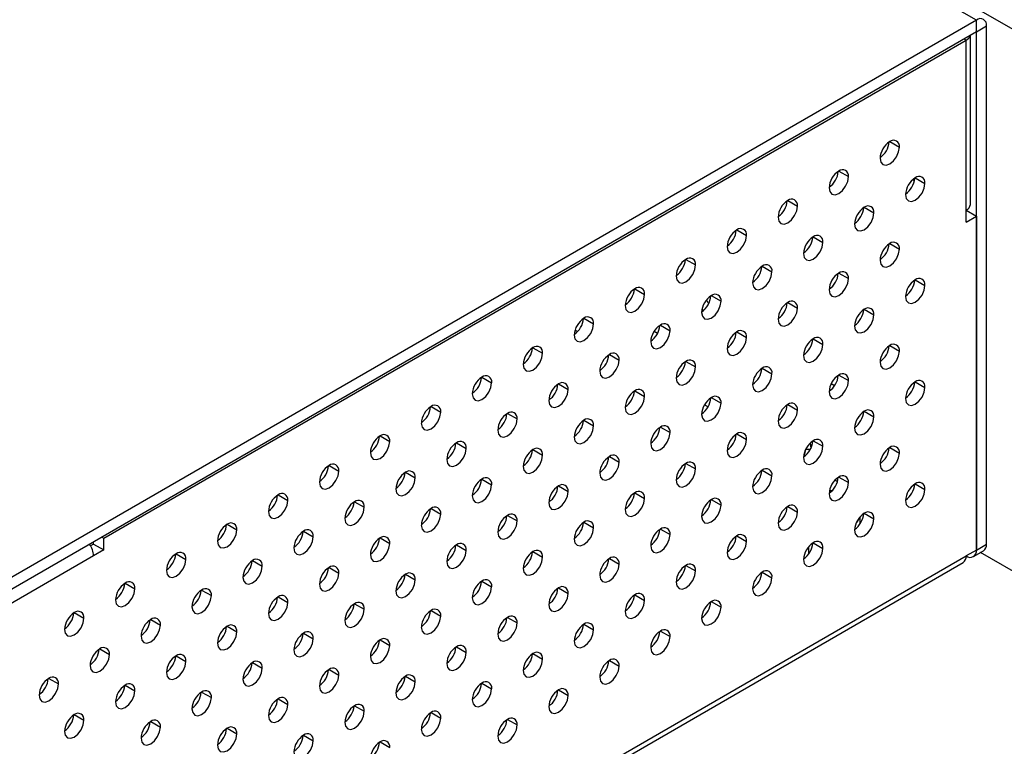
# Model space of a CAD drawing. Header units: millimetres. Extents: x 0 to 559, y 0 to 432.
# Tile 6 of 9: x 436 to 505, y 242 to 293. Entities that reach past the tile are written whole.
import ezdxf

# ---------------------------------------------------------------- set-up
doc = ezdxf.new("R2010")
doc.units = ezdxf.units.MM
doc.header["$LTSCALE"] = 2

msp = doc.modelspace()

# ---------------------------------------------------------------- linework, layer by layer
for p, q in [((502.631, 292.514), (403, 350.03)), ((481.418, 305.577), (525.966, 279.86)), ((502.631, 292.514), (434.749, 253.327)), ((502.631, 291.698), (502.631, 292.514)), ((502.631, 291.698), (434.749, 252.511)), ((502.631, 291.698), (502.632, 291.698)), ((502.632, 291.698), (503.338, 292.106)), ((502.632, 255.77), (502.632, 291.698)), ((503.338, 256.178), (503.338, 292.106)), ((442.103, 256.592), (501.924, 291.126)), ((501.782, 291.208), (501.924, 291.126)), ((501.924, 279.327), (501.924, 291.126)), ((502.217, 279.735), (502.217, 291.459)), ((496.621, 284.089), (497.292, 283.701)), ((493.085, 282.048), (493.757, 281.66)), ((498.23, 281.46), (498.335, 281.4)), ((498.388, 281.573), (499.06, 281.186)), ((489.55, 280.007), (490.221, 279.619)), ((494.853, 279.532), (495.525, 279.145)), ((501.924, 278.511), (501.924, 279.327)), ((501.924, 279.326), (501.925, 279.327)), ((501.924, 278.511), (502.631, 278.919)), ((501.925, 279.327), (502.631, 278.919)), ((502.631, 278.919), (502.631, 255.77)), ((486.014, 277.966), (486.686, 277.578)), ((491.317, 277.491), (491.989, 277.104)), ((496.621, 277.017), (497.292, 276.629)), ((482.478, 275.925), (483.15, 275.537)), ((487.782, 275.45), (488.454, 275.062)), ((493.085, 274.976), (493.757, 274.588)), ((498.388, 274.502), (499.06, 274.114)), ((478.943, 273.884), (479.615, 273.496)), ((484.246, 273.409), (484.918, 273.021)), ((478.374, 272.835), (478.285, 272.886)), ((489.55, 272.935), (490.221, 272.547)), ((475.407, 271.843), (476.079, 271.455)), ((483.584, 272.378), (483.634, 272.328)), ((483.707, 272.387), (483.608, 272.505)), ((494.853, 272.461), (495.525, 272.073)), ((480.711, 271.368), (481.383, 270.98)), ((474.792, 271.024), (474.971, 270.92)), ((474.972, 270.921), (474.793, 271.025)), ((480.512, 270.785), (480.271, 270.925)), ((486.014, 270.894), (486.686, 270.506)), ((471.872, 269.801), (472.544, 269.414)), ((491.317, 270.42), (491.989, 270.032)), ((496.621, 269.946), (497.292, 269.558)), ((477.175, 269.327), (477.847, 268.939)), ((482.478, 268.853), (483.15, 268.465)), ((468.336, 267.76), (469.008, 267.373)), ((487.782, 268.379), (488.454, 267.991)), ((493.046, 267.835), (493.01, 267.856)), ((493.085, 267.905), (493.757, 267.517)), ((473.64, 267.286), (474.311, 266.898)), ((492.793, 267.166), (492.557, 267.302)), ((498.388, 267.431), (499.06, 267.043)), ((478.943, 266.812), (479.615, 266.424)), ((464.801, 265.719), (465.473, 265.332)), ((483.773, 265.839), (484.017, 265.699)), ((484.017, 265.7), (483.774, 265.84)), ((484.246, 266.338), (484.918, 265.95)), ((489.55, 265.864), (490.221, 265.476)), ((470.104, 265.245), (470.776, 264.857)), ((494.853, 265.389), (495.525, 265.002)), ((475.407, 264.771), (476.079, 264.383)), ((461.265, 263.678), (461.937, 263.291)), ((480.711, 264.297), (481.383, 263.909)), ((486.014, 263.823), (486.686, 263.435)), ((466.569, 263.204), (467.24, 262.816)), ((491.317, 263.348), (491.989, 262.961)), ((471.872, 262.73), (472.544, 262.342)), ((490.801, 262.771), (491.121, 262.771)), ((496.621, 262.874), (497.292, 262.486)), ((457.73, 261.637), (458.402, 261.25)), ((477.175, 262.256), (477.847, 261.868)), ((482.478, 261.782), (483.15, 261.394)), ((463.033, 261.163), (463.705, 260.775)), ((487.782, 261.307), (488.454, 260.92)), ((468.336, 260.689), (469.008, 260.301)), ((492.996, 260.516), (492.82, 260.618)), ((492.82, 260.617), (492.996, 260.515)), ((493.085, 260.833), (493.757, 260.445)), ((498.388, 260.359), (499.06, 259.971)), ((454.194, 259.596), (454.866, 259.209)), ((473.64, 260.215), (474.311, 259.827)), ((478.943, 259.741), (479.615, 259.353)), ((459.497, 259.122), (460.169, 258.734)), ((484.246, 259.266), (484.918, 258.879)), ((464.801, 258.648), (465.473, 258.26)), ((489.55, 258.792), (490.221, 258.404)), ((494.853, 258.318), (495.525, 257.93)), ((450.659, 257.555), (451.331, 257.168)), ((470.104, 258.174), (470.776, 257.786)), ((475.407, 257.7), (476.079, 257.312)), ((494.57, 257.593), (494.57, 258.083)), ((455.962, 257.081), (456.634, 256.693)), ((480.711, 257.225), (481.383, 256.838)), ((441.396, 256.183), (441.189, 256.064)), ((441.396, 256.183), (441.396, 256.348)), ((441.396, 256.183), (442.103, 255.776)), ((441.961, 256.674), (442.103, 256.592)), ((442.103, 255.776), (442.103, 256.592)), ((461.265, 256.607), (461.937, 256.219)), ((466.569, 256.133), (467.24, 255.745)), ((486.014, 256.751), (486.686, 256.363)), ((491.317, 256.277), (491.989, 255.889)), ((502.632, 255.77), (503.338, 256.178)), ((442.103, 255.776), (441.396, 255.367)), ((447.123, 255.514), (447.795, 255.126)), ((471.872, 255.659), (472.544, 255.271)), ((490.985, 255.984), (490.985, 255.481)), ((502.631, 255.77), (501.924, 255.362)), ((502.425, 255.312), (503.131, 255.72)), ((525.966, 242.299), (502.924, 255.601)), ((433.835, 215.716), (501.717, 254.904)), ((441.396, 255.367), (434.042, 251.122)), ((434.042, 216.174), (501.924, 255.362)), ((452.426, 255.04), (453.098, 254.652)), ((477.175, 255.184), (477.847, 254.797)), ((501.925, 255.362), (501.925, 255.362)), ((457.73, 254.566), (458.402, 254.178)), ((463.033, 254.092), (463.705, 253.704)), ((482.478, 254.71), (483.15, 254.322)), ((487.782, 254.236), (488.454, 253.848)), ((443.588, 253.473), (444.259, 253.085)), ((468.336, 253.618), (469.008, 253.23)), ((448.891, 252.999), (449.563, 252.611)), ((473.64, 253.143), (474.311, 252.756)), ((454.194, 252.525), (454.866, 252.137)), ((459.497, 252.051), (460.169, 251.663)), ((478.943, 252.669), (479.615, 252.281)), ((484.246, 252.195), (484.918, 251.807)), ((440.052, 251.432), (440.724, 251.044)), ((464.801, 251.577), (465.473, 251.189)), ((445.355, 250.958), (446.027, 250.57)), ((470.104, 251.102), (470.776, 250.714)), ((450.659, 250.484), (451.331, 250.096)), ((455.962, 250.01), (456.634, 249.622)), ((475.407, 250.628), (476.079, 250.24)), ((480.711, 250.154), (481.383, 249.766)), ((461.265, 249.536), (461.937, 249.148)), ((441.82, 248.917), (442.492, 248.529)), ((466.569, 249.061), (467.24, 248.673)), ((447.123, 248.443), (447.795, 248.055)), ((452.426, 247.969), (453.098, 247.581)), ((471.872, 248.587), (472.544, 248.199)), ((477.175, 248.113), (477.847, 247.725)), ((457.73, 247.495), (458.402, 247.107)), ((438.284, 246.876), (438.956, 246.488)), ((463.033, 247.02), (463.705, 246.632)), ((443.588, 246.402), (444.259, 246.014)), ((448.891, 245.928), (449.563, 245.54)), ((468.336, 246.546), (469.008, 246.158)), ((473.64, 246.072), (474.311, 245.684)), ((454.194, 245.453), (454.866, 245.066)), ((459.497, 244.979), (460.169, 244.591)), ((440.052, 244.361), (440.724, 243.973)), ((445.355, 243.887), (446.027, 243.499)), ((464.801, 244.505), (465.473, 244.117)), ((470.104, 244.031), (470.776, 243.643)), ((450.659, 243.412), (451.331, 243.025)), ((455.962, 242.938), (456.634, 242.55)), ((461.265, 242.464), (461.937, 242.076))]:
    msp.add_line(p, q)
at = {"flags": 128}
for points in [[(495.949, 282.925), (496, 282.658), (496.146, 282.49), (496.364, 282.448), (496.621, 282.537), (496.878, 282.745), (497.096, 283.039), (497.241, 283.374), (497.292, 283.701)], [(492.413, 280.884), (492.465, 280.617), (492.61, 280.449), (492.828, 280.407), (493.085, 280.496), (493.342, 280.704), (493.56, 280.998), (493.706, 281.333), (493.757, 281.66)], [(497.717, 280.41), (497.768, 280.143), (497.913, 279.975), (498.131, 279.933), (498.388, 280.022), (498.646, 280.229), (498.863, 280.523), (499.009, 280.859), (499.06, 281.186)], [(488.878, 278.843), (488.929, 278.576), (489.075, 278.408), (489.293, 278.366), (489.55, 278.455), (489.807, 278.663), (490.025, 278.957), (490.17, 279.292), (490.221, 279.619)], [(494.181, 278.369), (494.232, 278.102), (494.378, 277.934), (494.596, 277.892), (494.853, 277.981), (495.11, 278.188), (495.328, 278.482), (495.474, 278.818), (495.525, 279.145)], [(485.342, 276.802), (485.393, 276.535), (485.539, 276.367), (485.757, 276.325), (486.014, 276.414), (486.271, 276.622), (486.489, 276.916), (486.635, 277.251), (486.686, 277.578)], [(490.646, 276.328), (490.697, 276.061), (490.842, 275.893), (491.06, 275.851), (491.317, 275.94), (491.574, 276.147), (491.792, 276.441), (491.938, 276.777), (491.989, 277.104)], [(495.949, 275.854), (496, 275.586), (496.146, 275.419), (496.364, 275.376), (496.621, 275.466), (496.878, 275.673), (497.096, 275.967), (497.241, 276.303), (497.292, 276.629)], [(481.807, 274.761), (481.858, 274.494), (482.004, 274.326), (482.221, 274.284), (482.479, 274.373), (482.736, 274.581), (482.954, 274.875), (483.099, 275.21), (483.15, 275.537)], [(487.11, 274.287), (487.161, 274.02), (487.307, 273.852), (487.525, 273.81), (487.782, 273.899), (488.039, 274.106), (488.257, 274.4), (488.402, 274.736), (488.454, 275.062)], [(492.413, 273.813), (492.465, 273.545), (492.61, 273.378), (492.828, 273.335), (493.085, 273.425), (493.342, 273.632), (493.56, 273.926), (493.706, 274.262), (493.757, 274.588)], [(497.717, 273.339), (497.768, 273.071), (497.913, 272.904), (498.131, 272.861), (498.388, 272.951), (498.646, 273.158), (498.863, 273.452), (499.009, 273.788), (499.06, 274.114)], [(478.271, 272.72), (478.322, 272.453), (478.468, 272.285), (478.686, 272.243), (478.943, 272.332), (479.2, 272.54), (479.418, 272.834), (479.564, 273.169), (479.615, 273.496)], [(483.575, 272.246), (483.626, 271.979), (483.771, 271.811), (483.989, 271.769), (484.246, 271.858), (484.503, 272.065), (484.721, 272.359), (484.867, 272.695), (484.918, 273.021)], [(483.922, 273.125), (483.986, 272.99), (484.052, 272.835)], [(488.878, 271.772), (488.929, 271.504), (489.075, 271.337), (489.293, 271.294), (489.55, 271.384), (489.807, 271.591), (490.025, 271.885), (490.17, 272.221), (490.221, 272.547)], [(494.181, 271.297), (494.232, 271.03), (494.378, 270.863), (494.596, 270.82), (494.853, 270.91), (495.11, 271.117), (495.328, 271.411), (495.474, 271.747), (495.525, 272.073)], [(474.736, 270.679), (474.787, 270.412), (474.932, 270.244), (475.15, 270.202), (475.407, 270.291), (475.665, 270.499), (475.882, 270.793), (476.028, 271.128), (476.079, 271.455)], [(480.039, 270.205), (480.09, 269.938), (480.236, 269.77), (480.454, 269.728), (480.711, 269.817), (480.968, 270.024), (481.186, 270.318), (481.331, 270.654), (481.383, 270.98)], [(485.342, 269.731), (485.393, 269.463), (485.539, 269.296), (485.757, 269.253), (486.014, 269.343), (486.271, 269.55), (486.489, 269.844), (486.635, 270.18), (486.686, 270.506)], [(490.646, 269.256), (490.697, 268.989), (490.842, 268.822), (491.06, 268.779), (491.317, 268.869), (491.574, 269.076), (491.792, 269.37), (491.938, 269.706), (491.989, 270.032)], [(471.2, 268.638), (471.251, 268.371), (471.397, 268.203), (471.615, 268.161), (471.872, 268.25), (472.129, 268.458), (472.347, 268.752), (472.493, 269.087), (472.544, 269.414)], [(495.949, 268.782), (496, 268.515), (496.146, 268.347), (496.364, 268.305), (496.621, 268.394), (496.878, 268.602), (497.096, 268.896), (497.241, 269.231), (497.292, 269.558)], [(476.504, 268.164), (476.555, 267.897), (476.7, 267.729), (476.918, 267.687), (477.175, 267.776), (477.432, 267.983), (477.65, 268.277), (477.796, 268.613), (477.847, 268.939)], [(481.807, 267.69), (481.858, 267.422), (482.004, 267.255), (482.221, 267.212), (482.479, 267.302), (482.736, 267.509), (482.954, 267.803), (483.099, 268.139), (483.15, 268.465)], [(487.11, 267.215), (487.161, 266.948), (487.307, 266.781), (487.525, 266.738), (487.782, 266.828), (488.039, 267.035), (488.257, 267.329), (488.402, 267.665), (488.454, 267.991)], [(467.665, 266.597), (467.716, 266.33), (467.861, 266.162), (468.079, 266.12), (468.336, 266.209), (468.593, 266.417), (468.811, 266.711), (468.957, 267.046), (469.008, 267.373)], [(492.413, 266.741), (492.465, 266.474), (492.61, 266.306), (492.828, 266.264), (493.085, 266.353), (493.342, 266.561), (493.56, 266.855), (493.706, 267.19), (493.757, 267.517)], [(472.968, 266.123), (473.019, 265.855), (473.165, 265.688), (473.383, 265.646), (473.64, 265.735), (473.897, 265.942), (474.115, 266.236), (474.26, 266.572), (474.311, 266.898)], [(478.271, 265.649), (478.322, 265.381), (478.468, 265.214), (478.686, 265.171), (478.943, 265.261), (479.2, 265.468), (479.418, 265.762), (479.564, 266.098), (479.615, 266.424)], [(497.717, 266.267), (497.768, 266), (497.913, 265.832), (498.131, 265.79), (498.388, 265.879), (498.646, 266.087), (498.863, 266.381), (499.009, 266.716), (499.06, 267.043)], [(483.575, 265.174), (483.626, 264.907), (483.771, 264.74), (483.989, 264.697), (484.246, 264.787), (484.503, 264.994), (484.721, 265.288), (484.867, 265.624), (484.918, 265.95)], [(464.129, 264.556), (464.18, 264.289), (464.326, 264.121), (464.544, 264.079), (464.801, 264.168), (465.058, 264.376), (465.276, 264.669), (465.422, 265.005), (465.473, 265.332)], [(488.878, 264.7), (488.929, 264.433), (489.075, 264.265), (489.293, 264.223), (489.55, 264.312), (489.807, 264.52), (490.025, 264.814), (490.17, 265.149), (490.221, 265.476)], [(469.432, 264.082), (469.484, 263.814), (469.629, 263.647), (469.847, 263.605), (470.104, 263.694), (470.361, 263.901), (470.579, 264.195), (470.725, 264.531), (470.776, 264.857)], [(474.736, 263.608), (474.787, 263.34), (474.932, 263.173), (475.15, 263.13), (475.407, 263.22), (475.665, 263.427), (475.882, 263.721), (476.028, 264.057), (476.079, 264.383)], [(494.181, 264.226), (494.232, 263.959), (494.378, 263.791), (494.596, 263.749), (494.853, 263.838), (495.11, 264.046), (495.328, 264.34), (495.474, 264.675), (495.525, 265.002)], [(480.039, 263.133), (480.09, 262.866), (480.236, 262.698), (480.454, 262.656), (480.711, 262.745), (480.968, 262.953), (481.186, 263.247), (481.331, 263.583), (481.383, 263.909)], [(460.594, 262.515), (460.645, 262.248), (460.79, 262.08), (461.008, 262.038), (461.265, 262.127), (461.522, 262.335), (461.74, 262.628), (461.886, 262.964), (461.937, 263.291)], [(485.342, 262.659), (485.393, 262.392), (485.539, 262.224), (485.757, 262.182), (486.014, 262.271), (486.271, 262.479), (486.489, 262.773), (486.635, 263.108), (486.686, 263.435)], [(490.646, 262.185), (490.697, 261.918), (490.842, 261.75), (491.06, 261.708), (491.317, 261.797), (491.574, 262.005), (491.792, 262.299), (491.938, 262.634), (491.989, 262.961)], [(491.091, 263.172), (491.12, 263.022), (491.14, 262.808)], [(465.897, 262.041), (465.948, 261.773), (466.094, 261.606), (466.312, 261.564), (466.569, 261.653), (466.826, 261.86), (467.044, 262.154), (467.189, 262.49), (467.24, 262.816)], [(471.2, 261.567), (471.251, 261.299), (471.397, 261.132), (471.615, 261.089), (471.872, 261.179), (472.129, 261.386), (472.347, 261.68), (472.493, 262.016), (472.544, 262.342)], [(490.787, 262.742), (490.72, 262.419), (490.654, 262.309)], [(495.949, 261.711), (496, 261.443), (496.146, 261.276), (496.364, 261.234), (496.621, 261.323), (496.878, 261.53), (497.096, 261.824), (497.241, 262.16), (497.292, 262.486)], [(476.504, 261.092), (476.555, 260.825), (476.7, 260.657), (476.918, 260.615), (477.175, 260.704), (477.432, 260.912), (477.65, 261.206), (477.796, 261.542), (477.847, 261.868)], [(457.058, 260.474), (457.109, 260.207), (457.255, 260.039), (457.473, 259.997), (457.73, 260.086), (457.987, 260.293), (458.205, 260.587), (458.35, 260.923), (458.402, 261.25)], [(481.807, 260.618), (481.858, 260.351), (482.004, 260.183), (482.221, 260.141), (482.479, 260.23), (482.736, 260.438), (482.954, 260.732), (483.099, 261.067), (483.15, 261.394)], [(487.11, 260.144), (487.161, 259.877), (487.307, 259.709), (487.525, 259.667), (487.782, 259.756), (488.039, 259.964), (488.257, 260.257), (488.402, 260.593), (488.454, 260.92)], [(462.361, 260), (462.413, 259.732), (462.558, 259.565), (462.776, 259.522), (463.033, 259.612), (463.29, 259.819), (463.508, 260.113), (463.654, 260.449), (463.705, 260.775)], [(467.665, 259.526), (467.716, 259.258), (467.861, 259.091), (468.079, 259.048), (468.336, 259.138), (468.593, 259.345), (468.811, 259.639), (468.957, 259.975), (469.008, 260.301)], [(492.413, 259.67), (492.465, 259.402), (492.61, 259.235), (492.828, 259.193), (493.085, 259.282), (493.342, 259.489), (493.56, 259.783), (493.706, 260.119), (493.757, 260.445)], [(472.968, 259.051), (473.019, 258.784), (473.165, 258.616), (473.383, 258.574), (473.64, 258.663), (473.897, 258.871), (474.115, 259.165), (474.26, 259.501), (474.311, 259.827)], [(492.438, 259.893), (492.62, 259.89), (492.629, 259.89)], [(497.717, 259.196), (497.768, 258.928), (497.913, 258.761), (498.131, 258.718), (498.388, 258.808), (498.646, 259.015), (498.863, 259.309), (499.009, 259.645), (499.06, 259.971)], [(453.523, 258.433), (453.574, 258.166), (453.719, 257.998), (453.937, 257.956), (454.194, 258.045), (454.451, 258.252), (454.669, 258.546), (454.815, 258.882), (454.866, 259.209)], [(478.271, 258.577), (478.322, 258.31), (478.468, 258.142), (478.686, 258.1), (478.943, 258.189), (479.2, 258.397), (479.418, 258.691), (479.564, 259.026), (479.615, 259.353)], [(483.575, 258.103), (483.626, 257.836), (483.771, 257.668), (483.989, 257.626), (484.246, 257.715), (484.503, 257.923), (484.721, 258.216), (484.867, 258.552), (484.918, 258.879)], [(458.826, 257.959), (458.877, 257.691), (459.023, 257.524), (459.241, 257.481), (459.498, 257.571), (459.755, 257.778), (459.973, 258.072), (460.118, 258.408), (460.169, 258.734)], [(464.129, 257.485), (464.18, 257.217), (464.326, 257.05), (464.544, 257.007), (464.801, 257.097), (465.058, 257.304), (465.276, 257.598), (465.422, 257.934), (465.473, 258.26)], [(488.878, 257.629), (488.929, 257.361), (489.075, 257.194), (489.293, 257.152), (489.55, 257.241), (489.807, 257.448), (490.025, 257.742), (490.17, 258.078), (490.221, 258.404)], [(469.432, 257.01), (469.484, 256.743), (469.629, 256.575), (469.847, 256.533), (470.104, 256.622), (470.361, 256.83), (470.579, 257.124), (470.725, 257.46), (470.776, 257.786)], [(494.181, 257.155), (494.232, 256.887), (494.378, 256.72), (494.596, 256.677), (494.853, 256.767), (495.11, 256.974), (495.328, 257.268), (495.474, 257.604), (495.525, 257.93)], [(494.529, 258.035), (494.41, 257.809), (494.313, 257.691)], [(449.987, 256.392), (450.038, 256.125), (450.184, 255.957), (450.402, 255.915), (450.659, 256.004), (450.916, 256.211), (451.134, 256.505), (451.279, 256.841), (451.331, 257.168)], [(474.736, 256.536), (474.787, 256.269), (474.932, 256.101), (475.15, 256.059), (475.407, 256.148), (475.665, 256.356), (475.882, 256.65), (476.028, 256.985), (476.079, 257.312)], [(480.039, 256.062), (480.09, 255.795), (480.236, 255.627), (480.454, 255.585), (480.711, 255.674), (480.968, 255.881), (481.186, 256.175), (481.331, 256.511), (481.383, 256.838)], [(455.29, 255.918), (455.341, 255.65), (455.487, 255.483), (455.705, 255.44), (455.962, 255.53), (456.219, 255.737), (456.437, 256.031), (456.583, 256.367), (456.634, 256.693)], [(460.594, 255.444), (460.645, 255.176), (460.79, 255.009), (461.008, 254.966), (461.265, 255.056), (461.522, 255.263), (461.74, 255.557), (461.886, 255.893), (461.937, 256.219)], [(485.342, 255.588), (485.393, 255.32), (485.539, 255.153), (485.757, 255.11), (486.014, 255.2), (486.271, 255.407), (486.489, 255.701), (486.635, 256.037), (486.686, 256.363)], [(465.897, 254.969), (465.948, 254.702), (466.094, 254.534), (466.312, 254.492), (466.569, 254.581), (466.826, 254.789), (467.044, 255.083), (467.189, 255.419), (467.24, 255.745)], [(490.646, 255.114), (490.697, 254.846), (490.842, 254.679), (491.06, 254.636), (491.317, 254.726), (491.574, 254.933), (491.792, 255.227), (491.938, 255.563), (491.989, 255.889)], [(446.451, 254.351), (446.503, 254.084), (446.648, 253.916), (446.866, 253.874), (447.123, 253.963), (447.38, 254.17), (447.598, 254.464), (447.744, 254.8), (447.795, 255.126)], [(471.2, 254.495), (471.251, 254.228), (471.397, 254.06), (471.615, 254.018), (471.872, 254.107), (472.129, 254.315), (472.347, 254.609), (472.493, 254.944), (472.544, 255.271)], [(476.504, 254.021), (476.555, 253.754), (476.7, 253.586), (476.918, 253.544), (477.175, 253.633), (477.432, 253.84), (477.65, 254.134), (477.796, 254.47), (477.847, 254.797)], [(451.755, 253.877), (451.806, 253.609), (451.952, 253.442), (452.169, 253.399), (452.427, 253.489), (452.684, 253.696), (452.902, 253.99), (453.047, 254.326), (453.098, 254.652)], [(457.058, 253.403), (457.109, 253.135), (457.255, 252.968), (457.473, 252.925), (457.73, 253.015), (457.987, 253.222), (458.205, 253.516), (458.35, 253.852), (458.402, 254.178)], [(481.807, 253.547), (481.858, 253.279), (482.004, 253.112), (482.221, 253.069), (482.479, 253.159), (482.736, 253.366), (482.954, 253.66), (483.099, 253.996), (483.15, 254.322)], [(462.361, 252.928), (462.413, 252.661), (462.558, 252.493), (462.776, 252.451), (463.033, 252.54), (463.29, 252.748), (463.508, 253.042), (463.654, 253.378), (463.705, 253.704)], [(487.11, 253.073), (487.161, 252.805), (487.307, 252.638), (487.525, 252.595), (487.782, 252.685), (488.039, 252.892), (488.257, 253.186), (488.402, 253.522), (488.454, 253.848)], [(442.916, 252.31), (442.967, 252.043), (443.113, 251.875), (443.331, 251.833), (443.588, 251.922), (443.845, 252.129), (444.063, 252.423), (444.208, 252.759), (444.259, 253.085)], [(467.665, 252.454), (467.716, 252.187), (467.861, 252.019), (468.079, 251.977), (468.336, 252.066), (468.593, 252.274), (468.811, 252.568), (468.957, 252.903), (469.008, 253.23)], [(472.968, 251.98), (473.019, 251.713), (473.165, 251.545), (473.383, 251.503), (473.64, 251.592), (473.897, 251.799), (474.115, 252.093), (474.26, 252.429), (474.311, 252.756)], [(448.219, 251.836), (448.27, 251.568), (448.416, 251.401), (448.634, 251.358), (448.891, 251.448), (449.148, 251.655), (449.366, 251.949), (449.512, 252.285), (449.563, 252.611)], [(453.523, 251.361), (453.574, 251.094), (453.719, 250.927), (453.937, 250.884), (454.194, 250.974), (454.451, 251.181), (454.669, 251.475), (454.815, 251.811), (454.866, 252.137)], [(478.271, 251.506), (478.322, 251.238), (478.468, 251.071), (478.686, 251.028), (478.943, 251.118), (479.2, 251.325), (479.418, 251.619), (479.564, 251.955), (479.615, 252.281)], [(458.826, 250.887), (458.877, 250.62), (459.023, 250.452), (459.241, 250.41), (459.498, 250.499), (459.755, 250.707), (459.973, 251.001), (460.118, 251.337), (460.169, 251.663)], [(483.575, 251.032), (483.626, 250.764), (483.771, 250.597), (483.989, 250.554), (484.246, 250.644), (484.503, 250.851), (484.721, 251.145), (484.867, 251.481), (484.918, 251.807)], [(439.38, 250.269), (439.432, 250.002), (439.577, 249.834), (439.795, 249.792), (440.052, 249.881), (440.309, 250.088), (440.527, 250.382), (440.673, 250.718), (440.724, 251.044)], [(464.129, 250.413), (464.18, 250.146), (464.326, 249.978), (464.544, 249.936), (464.801, 250.025), (465.058, 250.233), (465.276, 250.527), (465.422, 250.862), (465.473, 251.189)], [(469.432, 249.939), (469.484, 249.672), (469.629, 249.504), (469.847, 249.462), (470.104, 249.551), (470.361, 249.758), (470.579, 250.052), (470.725, 250.388), (470.776, 250.714)], [(444.684, 249.795), (444.735, 249.527), (444.88, 249.36), (445.098, 249.317), (445.355, 249.407), (445.613, 249.614), (445.83, 249.908), (445.976, 250.244), (446.027, 250.57)], [(449.987, 249.32), (450.038, 249.053), (450.184, 248.886), (450.402, 248.843), (450.659, 248.933), (450.916, 249.14), (451.134, 249.434), (451.279, 249.77), (451.331, 250.096)], [(474.736, 249.465), (474.787, 249.197), (474.932, 249.03), (475.15, 248.987), (475.407, 249.077), (475.665, 249.284), (475.882, 249.578), (476.028, 249.914), (476.079, 250.24)], [(455.29, 248.846), (455.341, 248.579), (455.487, 248.411), (455.705, 248.369), (455.962, 248.458), (456.219, 248.666), (456.437, 248.96), (456.583, 249.295), (456.634, 249.622)], [(480.039, 248.991), (480.09, 248.723), (480.236, 248.556), (480.454, 248.513), (480.711, 248.603), (480.968, 248.81), (481.186, 249.104), (481.331, 249.44), (481.383, 249.766)], [(460.594, 248.372), (460.645, 248.105), (460.79, 247.937), (461.008, 247.895), (461.265, 247.984), (461.522, 248.192), (461.74, 248.486), (461.886, 248.821), (461.937, 249.148)], [(465.897, 247.898), (465.948, 247.631), (466.094, 247.463), (466.312, 247.421), (466.569, 247.51), (466.826, 247.717), (467.044, 248.011), (467.189, 248.347), (467.24, 248.673)], [(441.148, 247.754), (441.199, 247.486), (441.345, 247.319), (441.563, 247.276), (441.82, 247.366), (442.077, 247.573), (442.295, 247.867), (442.441, 248.203), (442.492, 248.529)], [(446.451, 247.279), (446.503, 247.012), (446.648, 246.845), (446.866, 246.802), (447.123, 246.892), (447.38, 247.099), (447.598, 247.393), (447.744, 247.729), (447.795, 248.055)], [(471.2, 247.424), (471.251, 247.156), (471.397, 246.989), (471.615, 246.946), (471.872, 247.036), (472.129, 247.243), (472.347, 247.537), (472.493, 247.873), (472.544, 248.199)], [(451.755, 246.805), (451.806, 246.538), (451.952, 246.37), (452.169, 246.328), (452.427, 246.417), (452.684, 246.625), (452.902, 246.919), (453.047, 247.254), (453.098, 247.581)], [(476.504, 246.949), (476.555, 246.682), (476.7, 246.515), (476.918, 246.472), (477.175, 246.562), (477.432, 246.769), (477.65, 247.063), (477.796, 247.399), (477.847, 247.725)], [(457.058, 246.331), (457.109, 246.064), (457.255, 245.896), (457.473, 245.854), (457.73, 245.943), (457.987, 246.151), (458.205, 246.445), (458.35, 246.78), (458.402, 247.107)], [(462.361, 245.857), (462.413, 245.59), (462.558, 245.422), (462.776, 245.38), (463.033, 245.469), (463.29, 245.676), (463.508, 245.97), (463.654, 246.306), (463.705, 246.632)], [(437.613, 245.713), (437.664, 245.445), (437.809, 245.278), (438.027, 245.235), (438.284, 245.325), (438.541, 245.532), (438.759, 245.826), (438.905, 246.162), (438.956, 246.488)], [(442.916, 245.238), (442.967, 244.971), (443.113, 244.803), (443.331, 244.761), (443.588, 244.851), (443.845, 245.058), (444.063, 245.352), (444.208, 245.688), (444.259, 246.014)], [(467.665, 245.383), (467.716, 245.115), (467.861, 244.948), (468.079, 244.905), (468.336, 244.995), (468.593, 245.202), (468.811, 245.496), (468.957, 245.832), (469.008, 246.158)], [(448.219, 244.764), (448.27, 244.497), (448.416, 244.329), (448.634, 244.287), (448.891, 244.376), (449.148, 244.584), (449.366, 244.878), (449.512, 245.213), (449.563, 245.54)], [(472.968, 244.908), (473.019, 244.641), (473.165, 244.474), (473.383, 244.431), (473.64, 244.521), (473.897, 244.728), (474.115, 245.022), (474.26, 245.358), (474.311, 245.684)], [(453.523, 244.29), (453.574, 244.023), (453.719, 243.855), (453.937, 243.813), (454.194, 243.902), (454.451, 244.11), (454.669, 244.404), (454.815, 244.739), (454.866, 245.066)], [(458.826, 243.816), (458.877, 243.549), (459.023, 243.381), (459.241, 243.339), (459.498, 243.428), (459.755, 243.635), (459.973, 243.929), (460.118, 244.265), (460.169, 244.591)], [(439.38, 243.197), (439.432, 242.93), (439.577, 242.762), (439.795, 242.72), (440.052, 242.809), (440.309, 243.017), (440.527, 243.311), (440.673, 243.647), (440.724, 243.973)], [(464.129, 243.342), (464.18, 243.074), (464.326, 242.907), (464.544, 242.864), (464.801, 242.954), (465.058, 243.161), (465.276, 243.455), (465.422, 243.791), (465.473, 244.117)], [(444.684, 242.723), (444.735, 242.456), (444.88, 242.288), (445.098, 242.246), (445.355, 242.335), (445.613, 242.543), (445.83, 242.837), (445.976, 243.172), (446.027, 243.499)], [(469.432, 242.867), (469.484, 242.6), (469.629, 242.433), (469.847, 242.39), (470.104, 242.48), (470.361, 242.687), (470.579, 242.981), (470.725, 243.317), (470.776, 243.643)], [(449.987, 242.249), (450.038, 241.982), (450.184, 241.814), (450.402, 241.772), (450.659, 241.861), (450.916, 242.069), (451.134, 242.363), (451.279, 242.698), (451.331, 243.025)], [(455.29, 241.775), (455.341, 241.507), (455.487, 241.34), (455.705, 241.298), (455.962, 241.387), (456.219, 241.594), (456.437, 241.888), (456.583, 242.224), (456.634, 242.55)]]:
    msp.add_lwpolyline(points, dxfattribs=at)
for centre, radius, start, end in [((502.907, 292.176), 0.437, 350.78596, 129.20329), ((502.631, 291.698), 0.000389, 350.78596, 129.20329), ((501.693, 291.612), 0.538, 295.43841, 342.87771), ((496.883, 283.767), 0.415, 350.78596, 129.20329), ((497.407, 282.859), 1.46, 122.60548, 177.39452), ((495.11, 284.185), 1.48, 304.57872, 355.42665), ((493.347, 281.726), 0.415, 350.78596, 129.20329), ((493.872, 280.818), 1.46, 122.60548, 177.39452), ((491.575, 282.144), 1.48, 304.57872, 355.42665), ((499.175, 280.344), 1.46, 122.60548, 177.39452), ((496.878, 281.67), 1.48, 304.57872, 355.42665), ((498.651, 281.252), 0.415, 350.78596, 129.20329), ((489.812, 279.685), 0.415, 350.78596, 129.20329), ((490.336, 278.777), 1.46, 122.60548, 177.39452), ((488.039, 280.103), 1.48, 304.57872, 355.42665), ((495.64, 278.303), 1.46, 122.60548, 177.39452), ((493.342, 279.629), 1.48, 304.57872, 355.42665), ((495.115, 279.211), 0.415, 350.78596, 129.20329), ((501.716, 279.785), 0.503, 294.37466, 354.3052), ((486.276, 277.644), 0.415, 350.78596, 129.20329), ((486.801, 276.736), 1.46, 122.60548, 177.39452), ((484.504, 278.062), 1.48, 304.57872, 355.42665), ((492.104, 276.262), 1.46, 122.60548, 177.39452), ((489.807, 277.588), 1.48, 304.57872, 355.42665), ((491.58, 277.17), 0.415, 350.78596, 129.20329), ((497.407, 275.787), 1.46, 122.60548, 177.39452), ((495.11, 277.114), 1.48, 304.57872, 355.42665), ((496.883, 276.696), 0.415, 350.78596, 129.20329), ((482.741, 275.603), 0.415, 350.78596, 129.20329), ((483.265, 274.695), 1.46, 122.60548, 177.39452), ((480.968, 276.021), 1.48, 304.57872, 355.42665), ((488.569, 274.221), 1.46, 122.60548, 177.39452), ((486.271, 275.547), 1.48, 304.57872, 355.42665), ((488.044, 275.129), 0.415, 350.78596, 129.20329), ((493.872, 273.746), 1.46, 122.60548, 177.39452), ((491.575, 275.073), 1.48, 304.57872, 355.42665), ((493.347, 274.655), 0.415, 350.78596, 129.20329), ((498.651, 274.181), 0.415, 350.78596, 129.20329), ((479.205, 273.562), 0.415, 350.78596, 129.20329), ((499.175, 273.272), 1.46, 122.60548, 177.39452), ((496.878, 274.598), 1.48, 304.57872, 355.42665), ((479.73, 272.654), 1.46, 122.60548, 177.39452), ((477.433, 273.98), 1.48, 304.57872, 355.42665), ((485.033, 272.18), 1.46, 122.60548, 177.39452), ((482.736, 273.506), 1.48, 304.57872, 355.42665), ((484.509, 273.088), 0.415, 350.78596, 129.20329), ((490.336, 271.705), 1.46, 122.60548, 177.39452), ((488.039, 273.031), 1.48, 304.57872, 355.42665), ((489.812, 272.614), 0.415, 350.78596, 129.20329), ((495.115, 272.14), 0.415, 350.78596, 129.20329), ((476.194, 270.613), 1.46, 122.60548, 177.39452), ((475.67, 271.521), 0.415, 350.78596, 129.20329), ((495.64, 271.231), 1.46, 122.60548, 177.39452), ((493.342, 272.557), 1.48, 304.57872, 355.42665), ((473.897, 271.939), 1.48, 304.57872, 355.42665), ((481.498, 270.138), 1.46, 122.60548, 177.39452), ((479.2, 271.465), 1.48, 304.57872, 355.42665), ((480.973, 271.047), 0.415, 350.78596, 129.20329), ((486.801, 269.664), 1.46, 122.60548, 177.39452), ((484.504, 270.99), 1.48, 304.57872, 355.42665), ((486.276, 270.573), 0.415, 350.78596, 129.20329), ((491.58, 270.098), 0.415, 350.78596, 129.20329), ((472.659, 268.572), 1.46, 122.60548, 177.39452), ((472.134, 269.48), 0.415, 350.78596, 129.20329), ((492.104, 269.19), 1.46, 122.60548, 177.39452), ((489.807, 270.516), 1.48, 304.57872, 355.42665), ((497.407, 268.716), 1.46, 122.60548, 177.39452), ((495.11, 270.042), 1.48, 304.57872, 355.42665), ((496.883, 269.624), 0.415, 350.78596, 129.20329), ((470.361, 269.898), 1.48, 304.57872, 355.42665), ((477.962, 268.097), 1.46, 122.60548, 177.39452), ((475.665, 269.424), 1.48, 304.57872, 355.42665), ((477.437, 269.006), 0.415, 350.78596, 129.20329), ((483.265, 267.623), 1.46, 122.60548, 177.39452), ((480.968, 268.949), 1.48, 304.57872, 355.42665), ((482.741, 268.532), 0.415, 350.78596, 129.20329), ((488.044, 268.057), 0.415, 350.78596, 129.20329), ((469.123, 266.531), 1.46, 122.60548, 177.39452), ((468.599, 267.439), 0.415, 350.78596, 129.20329), ((488.569, 267.149), 1.46, 122.60548, 177.39452), ((486.271, 268.475), 1.48, 304.57872, 355.42665), ((493.872, 266.675), 1.46, 122.60548, 177.39452), ((491.575, 268.001), 1.48, 304.57872, 355.42665), ((493.347, 267.583), 0.415, 350.78596, 129.20329), ((466.826, 267.857), 1.48, 304.57872, 355.42665), ((474.426, 266.056), 1.46, 122.60548, 177.39452), ((472.129, 267.383), 1.48, 304.57872, 355.42665), ((473.902, 266.965), 0.415, 350.78596, 129.20329), ((499.175, 266.201), 1.46, 122.60548, 177.39452), ((496.878, 267.527), 1.48, 304.57872, 355.42665), ((498.651, 267.109), 0.415, 350.78596, 129.20329), ((479.73, 265.582), 1.46, 122.60548, 177.39452), ((477.433, 266.908), 1.48, 304.57872, 355.42665), ((479.205, 266.491), 0.415, 350.78596, 129.20329), ((484.509, 266.016), 0.415, 350.78596, 129.20329), ((465.588, 264.49), 1.46, 122.60548, 177.39452), ((463.29, 265.816), 1.48, 304.57872, 355.42665), ((465.063, 265.398), 0.415, 350.78596, 129.20329), ((485.033, 265.108), 1.46, 122.60548, 177.39452), ((482.736, 266.434), 1.48, 304.57872, 355.42665), ((490.336, 264.634), 1.46, 122.60548, 177.39452), ((488.039, 265.96), 1.48, 304.57872, 355.42665), ((489.812, 265.542), 0.415, 350.78596, 129.20329), ((470.891, 264.015), 1.46, 122.60548, 177.39452), ((468.594, 265.342), 1.48, 304.57872, 355.42665), ((470.366, 264.924), 0.415, 350.78596, 129.20329), ((495.64, 264.16), 1.46, 122.60548, 177.39452), ((493.342, 265.486), 1.48, 304.57872, 355.42665), ((495.115, 265.068), 0.415, 350.78596, 129.20329), ((476.194, 263.541), 1.46, 122.60548, 177.39452), ((473.897, 264.867), 1.48, 304.57872, 355.42665), ((475.67, 264.45), 0.415, 350.78596, 129.20329), ((480.973, 263.975), 0.415, 350.78596, 129.20329), ((462.052, 262.449), 1.46, 122.60548, 177.39452), ((459.755, 263.775), 1.48, 304.57872, 355.42665), ((461.528, 263.357), 0.415, 350.78596, 129.20329), ((481.498, 263.067), 1.46, 122.60548, 177.39452), ((479.2, 264.393), 1.48, 304.57872, 355.42665), ((486.801, 262.593), 1.46, 122.60548, 177.39452), ((484.504, 263.919), 1.48, 304.57872, 355.42665), ((486.276, 263.501), 0.415, 350.78596, 129.20329), ((467.355, 261.974), 1.46, 122.60548, 177.39452), ((465.058, 263.301), 1.48, 304.57872, 355.42665), ((466.831, 262.883), 0.415, 350.78596, 129.20329), ((492.104, 262.119), 1.46, 122.60548, 177.39452), ((489.807, 263.445), 1.48, 304.57872, 355.42665), ((491.58, 263.027), 0.415, 350.78596, 129.20329), ((496.883, 262.553), 0.415, 350.78596, 129.20329), ((472.659, 261.5), 1.46, 122.60548, 177.39452), ((470.361, 262.826), 1.48, 304.57872, 355.42665), ((472.134, 262.409), 0.415, 350.78596, 129.20329), ((477.437, 261.934), 0.415, 350.78596, 129.20329), ((497.407, 261.644), 1.46, 122.60548, 177.39452), ((495.11, 262.971), 1.48, 304.57872, 355.42665), ((458.517, 260.408), 1.46, 122.60548, 177.39452), ((456.219, 261.734), 1.48, 304.57872, 355.42665), ((457.992, 261.316), 0.415, 350.78596, 129.20329), ((477.962, 261.026), 1.46, 122.60548, 177.39452), ((475.665, 262.352), 1.48, 304.57872, 355.42665), ((483.265, 260.552), 1.46, 122.60548, 177.39452), ((480.968, 261.878), 1.48, 304.57872, 355.42665), ((482.741, 261.46), 0.415, 350.78596, 129.20329), ((463.82, 259.933), 1.46, 122.60548, 177.39452), ((461.523, 261.26), 1.48, 304.57872, 355.42665), ((463.295, 260.842), 0.415, 350.78596, 129.20329), ((488.569, 260.078), 1.46, 122.60548, 177.39452), ((486.271, 261.404), 1.48, 304.57872, 355.42665), ((488.044, 260.986), 0.415, 350.78596, 129.20329), ((493.347, 260.512), 0.415, 350.78596, 129.20329), ((469.123, 259.459), 1.46, 122.60548, 177.39452), ((466.826, 260.785), 1.48, 304.57872, 355.42665), ((468.599, 260.368), 0.415, 350.78596, 129.20329), ((473.902, 259.893), 0.415, 350.78596, 129.20329), ((493.872, 259.603), 1.46, 122.60548, 177.39452), ((491.575, 260.93), 1.48, 304.57872, 355.42665), ((499.175, 259.129), 1.46, 122.60548, 177.39452), ((496.878, 260.455), 1.48, 304.57872, 355.42665), ((498.651, 260.038), 0.415, 350.78596, 129.20329), ((454.981, 258.367), 1.46, 122.60548, 177.39452), ((452.684, 259.693), 1.48, 304.57872, 355.42665), ((454.457, 259.275), 0.415, 350.78596, 129.20329), ((474.426, 258.985), 1.46, 122.60548, 177.39452), ((472.129, 260.311), 1.48, 304.57872, 355.42665), ((479.73, 258.511), 1.46, 122.60548, 177.39452), ((477.433, 259.837), 1.48, 304.57872, 355.42665), ((479.205, 259.419), 0.415, 350.78596, 129.20329), ((460.284, 257.892), 1.46, 122.60548, 177.39452), ((457.987, 259.219), 1.48, 304.57872, 355.42665), ((459.76, 258.801), 0.415, 350.78596, 129.20329), ((485.033, 258.037), 1.46, 122.60548, 177.39452), ((482.736, 259.363), 1.48, 304.57872, 355.42665), ((484.509, 258.945), 0.415, 350.78596, 129.20329), ((489.812, 258.471), 0.415, 350.78596, 129.20329), ((465.588, 257.418), 1.46, 122.60548, 177.39452), ((463.29, 258.744), 1.48, 304.57872, 355.42665), ((465.063, 258.327), 0.415, 350.78596, 129.20329), ((470.366, 257.852), 0.415, 350.78596, 129.20329), ((490.336, 257.562), 1.46, 122.60548, 177.39452), ((488.039, 258.889), 1.48, 304.57872, 355.42665), ((495.64, 257.088), 1.46, 122.60548, 177.39452), ((493.342, 258.414), 1.48, 304.57872, 355.42665), ((495.115, 257.997), 0.415, 350.78596, 129.20329), ((451.445, 256.326), 1.46, 122.60548, 177.39452), ((449.148, 257.652), 1.48, 304.57872, 355.42665), ((450.921, 257.234), 0.415, 350.78596, 129.20329), ((470.891, 256.944), 1.46, 122.60548, 177.39452), ((468.594, 258.27), 1.48, 304.57872, 355.42665), ((476.194, 256.47), 1.46, 122.60548, 177.39452), ((473.897, 257.796), 1.48, 304.57872, 355.42665), ((475.67, 257.378), 0.415, 350.78596, 129.20329), ((456.749, 255.851), 1.46, 122.60548, 177.39452), ((454.452, 257.178), 1.48, 304.57872, 355.42665), ((456.224, 256.76), 0.415, 350.78596, 129.20329), ((481.498, 255.996), 1.46, 122.60548, 177.39452), ((479.2, 257.322), 1.48, 304.57872, 355.42665), ((480.973, 256.904), 0.415, 350.78596, 129.20329), ((486.276, 256.43), 0.415, 350.78596, 129.20329), ((439.884, 255.301), 1.513, 2.51084, 35.7258), ((462.052, 255.377), 1.46, 122.60548, 177.39452), ((459.755, 256.703), 1.48, 304.57872, 355.42665), ((461.528, 256.286), 0.415, 350.78596, 129.20329), ((467.355, 254.903), 1.46, 122.60548, 177.39452), ((466.831, 255.811), 0.415, 350.78596, 129.20329), ((486.801, 255.521), 1.46, 122.60548, 177.39452), ((484.504, 256.848), 1.48, 304.57872, 355.42665), ((492.104, 255.047), 1.46, 122.60548, 177.39452), ((489.807, 256.373), 1.48, 304.57872, 355.42665), ((491.58, 255.956), 0.415, 350.78596, 129.20329), ((502.848, 256.124), 0.493, 305.01333, 6.29885), ((447.91, 254.285), 1.46, 122.60548, 177.39452), ((445.613, 255.611), 1.48, 304.57872, 355.42665), ((447.385, 255.193), 0.415, 350.78596, 129.20329), ((465.058, 256.229), 1.48, 304.57872, 355.42665), ((472.659, 254.429), 1.46, 122.60548, 177.39452), ((470.361, 255.755), 1.48, 304.57872, 355.42665), ((472.134, 255.337), 0.415, 350.78596, 129.20329), ((502.201, 255.7), 0.437, 230.79671, 9.21404), ((453.213, 253.81), 1.46, 122.60548, 177.39452), ((450.916, 255.136), 1.48, 304.57872, 355.42665), ((452.689, 254.719), 0.415, 350.78596, 129.20329), ((477.962, 253.955), 1.46, 122.60548, 177.39452), ((475.665, 255.281), 1.48, 304.57872, 355.42665), ((477.437, 254.863), 0.415, 350.78596, 129.20329), ((482.741, 254.389), 0.415, 350.78596, 129.20329), ((501.434, 255.308), 0.493, 305.01333, 6.29885), ((458.517, 253.336), 1.46, 122.60548, 177.39452), ((456.219, 254.662), 1.48, 304.57872, 355.42665), ((457.992, 254.245), 0.415, 350.78596, 129.20329), ((463.82, 252.862), 1.46, 122.60548, 177.39452), ((463.295, 253.77), 0.415, 350.78596, 129.20329), ((483.265, 253.48), 1.46, 122.60548, 177.39452), ((480.968, 254.807), 1.48, 304.57872, 355.42665), ((488.569, 253.006), 1.46, 122.60548, 177.39452), ((486.271, 254.332), 1.48, 304.57872, 355.42665), ((488.044, 253.915), 0.415, 350.78596, 129.20329), ((444.374, 252.244), 1.46, 122.60548, 177.39452), ((442.077, 253.57), 1.48, 304.57872, 355.42665), ((443.85, 253.152), 0.415, 350.78596, 129.20329), ((461.523, 254.188), 1.48, 304.57872, 355.42665), ((469.123, 252.388), 1.46, 122.60548, 177.39452), ((466.826, 253.714), 1.48, 304.57872, 355.42665), ((468.599, 253.296), 0.415, 350.78596, 129.20329), ((449.678, 251.769), 1.46, 122.60548, 177.39452), ((447.38, 253.095), 1.48, 304.57872, 355.42665), ((449.153, 252.678), 0.415, 350.78596, 129.20329), ((474.426, 251.914), 1.46, 122.60548, 177.39452), ((472.129, 253.24), 1.48, 304.57872, 355.42665), ((473.902, 252.822), 0.415, 350.78596, 129.20329), ((479.205, 252.348), 0.415, 350.78596, 129.20329), ((454.981, 251.295), 1.46, 122.60548, 177.39452), ((452.684, 252.621), 1.48, 304.57872, 355.42665), ((454.457, 252.204), 0.415, 350.78596, 129.20329), ((460.284, 250.821), 1.46, 122.60548, 177.39452), ((459.76, 251.729), 0.415, 350.78596, 129.20329), ((479.73, 251.439), 1.46, 122.60548, 177.39452), ((477.433, 252.766), 1.48, 304.57872, 355.42665), ((485.033, 250.965), 1.46, 122.60548, 177.39452), ((482.736, 252.291), 1.48, 304.57872, 355.42665), ((484.509, 251.874), 0.415, 350.78596, 129.20329), ((440.839, 250.202), 1.46, 122.60548, 177.39452), ((438.542, 251.529), 1.48, 304.57872, 355.42665), ((440.314, 251.111), 0.415, 350.78596, 129.20329), ((457.987, 252.147), 1.48, 304.57872, 355.42665), ((465.588, 250.347), 1.46, 122.60548, 177.39452), ((463.29, 251.673), 1.48, 304.57872, 355.42665), ((465.063, 251.255), 0.415, 350.78596, 129.20329), ((446.142, 249.728), 1.46, 122.60548, 177.39452), ((443.845, 251.054), 1.48, 304.57872, 355.42665), ((445.618, 250.637), 0.415, 350.78596, 129.20329), ((470.891, 249.873), 1.46, 122.60548, 177.39452), ((468.594, 251.199), 1.48, 304.57872, 355.42665), ((470.366, 250.781), 0.415, 350.78596, 129.20329), ((475.67, 250.307), 0.415, 350.78596, 129.20329), ((451.445, 249.254), 1.46, 122.60548, 177.39452), ((449.148, 250.58), 1.48, 304.57872, 355.42665), ((450.921, 250.162), 0.415, 350.78596, 129.20329), ((456.749, 248.78), 1.46, 122.60548, 177.39452), ((454.452, 250.106), 1.48, 304.57872, 355.42665), ((456.224, 249.688), 0.415, 350.78596, 129.20329), ((476.194, 249.398), 1.46, 122.60548, 177.39452), ((473.897, 250.725), 1.48, 304.57872, 355.42665), ((481.498, 248.924), 1.46, 122.60548, 177.39452), ((479.2, 250.25), 1.48, 304.57872, 355.42665), ((480.973, 249.833), 0.415, 350.78596, 129.20329), ((462.052, 248.306), 1.46, 122.60548, 177.39452), ((459.755, 249.632), 1.48, 304.57872, 355.42665), ((461.528, 249.214), 0.415, 350.78596, 129.20329), ((442.607, 247.687), 1.46, 122.60548, 177.39452), ((440.309, 249.013), 1.48, 304.57872, 355.42665), ((442.082, 248.596), 0.415, 350.78596, 129.20329), ((467.355, 247.832), 1.46, 122.60548, 177.39452), ((465.058, 249.158), 1.48, 304.57872, 355.42665), ((466.831, 248.74), 0.415, 350.78596, 129.20329), ((472.134, 248.266), 0.415, 350.78596, 129.20329), ((447.91, 247.213), 1.46, 122.60548, 177.39452), ((445.613, 248.539), 1.48, 304.57872, 355.42665), ((447.385, 248.121), 0.415, 350.78596, 129.20329), ((453.213, 246.739), 1.46, 122.60548, 177.39452), ((450.916, 248.065), 1.48, 304.57872, 355.42665), ((452.689, 247.647), 0.415, 350.78596, 129.20329), ((472.659, 247.357), 1.46, 122.60548, 177.39452), ((470.361, 248.683), 1.48, 304.57872, 355.42665), ((477.962, 246.883), 1.46, 122.60548, 177.39452), ((475.665, 248.209), 1.48, 304.57872, 355.42665), ((477.437, 247.792), 0.415, 350.78596, 129.20329), ((458.517, 246.265), 1.46, 122.60548, 177.39452), ((456.219, 247.591), 1.48, 304.57872, 355.42665), ((457.992, 247.173), 0.415, 350.78596, 129.20329), ((439.071, 245.646), 1.46, 122.60548, 177.39452), ((436.774, 246.972), 1.48, 304.57872, 355.42665), ((438.547, 246.555), 0.415, 350.78596, 129.20329), ((463.82, 245.79), 1.46, 122.60548, 177.39452), ((461.523, 247.117), 1.48, 304.57872, 355.42665), ((463.295, 246.699), 0.415, 350.78596, 129.20329), ((468.599, 246.225), 0.415, 350.78596, 129.20329), ((444.374, 245.172), 1.46, 122.60548, 177.39452), ((442.077, 246.498), 1.48, 304.57872, 355.42665), ((443.85, 246.08), 0.415, 350.78596, 129.20329), ((449.678, 244.698), 1.46, 122.60548, 177.39452), ((447.38, 246.024), 1.48, 304.57872, 355.42665), ((449.153, 245.606), 0.415, 350.78596, 129.20329), ((469.123, 245.316), 1.46, 122.60548, 177.39452), ((466.826, 246.642), 1.48, 304.57872, 355.42665), ((474.426, 244.842), 1.46, 122.60548, 177.39452), ((472.129, 246.168), 1.48, 304.57872, 355.42665), ((473.902, 245.75), 0.415, 350.78596, 129.20329), ((454.981, 244.224), 1.46, 122.60548, 177.39452), ((452.684, 245.55), 1.48, 304.57872, 355.42665), ((454.457, 245.132), 0.415, 350.78596, 129.20329), ((460.284, 243.749), 1.46, 122.60548, 177.39452), ((457.987, 245.076), 1.48, 304.57872, 355.42665), ((459.76, 244.658), 0.415, 350.78596, 129.20329), ((465.063, 244.184), 0.415, 350.78596, 129.20329), ((440.839, 243.131), 1.46, 122.60548, 177.39452), ((438.542, 244.457), 1.48, 304.57872, 355.42665), ((440.314, 244.039), 0.415, 350.78596, 129.20329), ((446.142, 242.657), 1.46, 122.60548, 177.39452), ((443.845, 243.983), 1.48, 304.57872, 355.42665), ((445.618, 243.565), 0.415, 350.78596, 129.20329), ((465.588, 243.275), 1.46, 122.60548, 177.39452), ((463.29, 244.601), 1.48, 304.57872, 355.42665), ((470.891, 242.801), 1.46, 122.60548, 177.39452), ((468.594, 244.127), 1.48, 304.57872, 355.42665), ((470.366, 243.709), 0.415, 350.78596, 129.20329), ((451.445, 242.183), 1.46, 122.60548, 177.39452), ((449.148, 243.509), 1.48, 304.57872, 355.42665), ((450.921, 243.091), 0.415, 350.78596, 129.20329), ((456.749, 241.708), 1.46, 122.60548, 177.39452), ((454.452, 243.035), 1.48, 304.57872, 355.42665), ((456.224, 242.617), 0.415, 350.78596, 129.20329), ((461.528, 242.143), 0.415, 350.78596, 129.20329), ((462.052, 241.234), 1.46, 122.60548, 177.39452), ((459.755, 242.56), 1.48, 304.57872, 355.42665)]:
    msp.add_arc(centre, radius, start, end)

doc.saveas('drawing.dxf')
